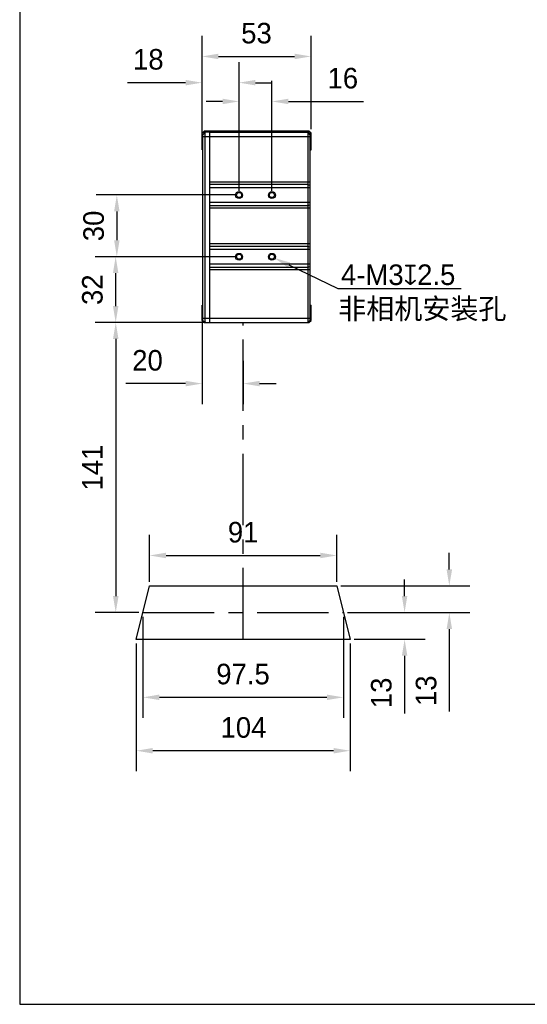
# Model space of a CAD drawing. Header units: millimetres. Extents: x -296 to -136, y 58 to 238.
# Tile 1 of 10: x -296 to -234, y 58 to 177. Entities that reach past the tile are written whole.
import ezdxf

# ---------------------------------------------------------------- set-up
doc = ezdxf.new("R2010")
doc.units = ezdxf.units.MM
doc.header["$LTSCALE"] = 46.255
doc.header["$PDMODE"] = 3
doc.header["$PDSIZE"] = 8
doc.linetypes.add('CENTER', pattern=[0.6, 0.375, -0.075, 0.075, -0.075])
doc.layers.get('0').update_dxf_attribs({"linetype": 'CONTINUOUS'})
doc.layers.get('Defpoints').update_dxf_attribs({"linetype": 'CONTINUOUS'})
for name, color, linetype in [('00_COMPONENTS', 7, 'CONTINUOUS'), ('50_ALL_DETAILS', 7, 'CONTINUOUS'), ('51__DRAFT_DIMS', 7, 'CONTINUOUS')]:
    doc.layers.add(name, color=color, linetype=linetype)
doc.styles.get("Standard").update_dxf_attribs({"font": '兰亭黑 GBK.TTF', "height": 2.5})
doc.dimstyles.new('DIMSTYLE_2', dxfattribs={"dimtxt": 3, "dimasz": 2, "dimexe": 2.5, "dimexo": 0.5, "dimgap": 0.75, "dimtad": 1, "dimlfac": 4, "dimdsep": 46, "dimtxsty": 'STANDARD', "dimblk": '_FILLED', "dimblk1": '_FILLED', "dimblk2": '_FILLED', "dimcen": 0.09, "dimclrd": 8, "dimclre": 8, "dimclrt": 256, "dimazin": 2, "dimtp": 0.2, "dimtm": 0.2, "dimtfac": 1, "dimtofl": 0, "dimtmove": 0, "dimatfit": 3, "dimldrblk": '_FILLED', "dimfxl": 1, "dimtolj": 1, "dimarcsym": 0})

# ---------------------------------------------------------------- blocks, each defined once
blk = doc.blocks.new('_FILLED')
at = {"color": 0, "linetype": 'ByBlock'}
blk.add_solid([(0, 0), (-1, 0.167), (-1, -0.167)], dxfattribs=at)
blk = doc.blocks.new('*D1')
at = {"layer": '51__DRAFT_DIMS', "color": 8, "lineweight": -2}
for p, q in [((-273.44, 163.95), (-273.44, 175.29)), ((-260.19, 163.95), (-260.19, 175.29)), ((-271.44, 172.79), (-262.19, 172.79))]:
    blk.add_line(p, q, dxfattribs=at)
at = {"layer": 'Defpoints', "color": 0}
for p in [(-260.19, 172.79), (-273.44, 163.45), (-260.19, 163.45)]:
    blk.add_point(p, dxfattribs=at)
at = {"layer": '51__DRAFT_DIMS', "color": 8, "linetype": 'ByBlock', "lineweight": -2, "xscale": 2, "yscale": 2, "zscale": 2, "rotation": 180}
blk.add_blockref('_FILLED', (-273.44, 172.79), dxfattribs=at)
at = {"layer": '51__DRAFT_DIMS', "color": 8, "linetype": 'ByBlock', "lineweight": -2, "xscale": 2, "yscale": 2, "zscale": 2}
blk.add_blockref('_FILLED', (-260.19, 172.79), dxfattribs=at)
at = {"layer": '51__DRAFT_DIMS', "insert": (-266.82, 176.87), "char_height": 2.5, "attachment_point": 2, "line_spacing_factor": 0.9}
blk.add_mtext('\\A1;53', dxfattribs=at)
blk = doc.blocks.new('*D2')
at = {"layer": '51__DRAFT_DIMS', "color": 8, "lineweight": -2}
for p, q in [((-273.44, 163.07), (-273.44, 172.1)), ((-268.94, 156.45), (-268.94, 172.1)), ((-275.44, 169.6), (-282.5, 169.6)), ((-266.94, 169.6), (-264.94, 169.6))]:
    blk.add_line(p, q, dxfattribs=at)
at = {"layer": 'Defpoints', "color": 0}
for p in [(-268.94, 169.6), (-273.44, 162.57), (-268.94, 155.95)]:
    blk.add_point(p, dxfattribs=at)
at = {"layer": '51__DRAFT_DIMS', "color": 8, "linetype": 'ByBlock', "lineweight": -2, "xscale": 2, "yscale": 2, "zscale": 2}
blk.add_blockref('_FILLED', (-273.44, 169.6), dxfattribs=at)
at = {"layer": '51__DRAFT_DIMS', "color": 8, "linetype": 'ByBlock', "lineweight": -2, "xscale": 2, "yscale": 2, "zscale": 2, "rotation": 180}
blk.add_blockref('_FILLED', (-268.94, 169.6), dxfattribs=at)
at = {"layer": '51__DRAFT_DIMS', "insert": (-279.97, 173.69), "char_height": 2.5, "attachment_point": 2, "line_spacing_factor": 0.9}
blk.add_mtext('\\A1;18', dxfattribs=at)
blk = doc.blocks.new('*D3')
at = {"layer": '51__DRAFT_DIMS', "color": 8, "lineweight": -2}
for p, q in [((-268.94, 156.45), (-268.94, 169.82)), ((-264.94, 156.45), (-264.94, 169.82)), ((-270.94, 167.32), (-272.94, 167.32)), ((-262.94, 167.32), (-253.81, 167.32))]:
    blk.add_line(p, q, dxfattribs=at)
at = {"layer": 'Defpoints', "color": 0}
for p in [(-264.94, 167.32), (-268.94, 155.95), (-264.94, 155.95)]:
    blk.add_point(p, dxfattribs=at)
at = {"layer": '51__DRAFT_DIMS', "color": 8, "linetype": 'ByBlock', "lineweight": -2, "xscale": 2, "yscale": 2, "zscale": 2}
blk.add_blockref('_FILLED', (-268.94, 167.32), dxfattribs=at)
at = {"layer": '51__DRAFT_DIMS', "color": 8, "linetype": 'ByBlock', "lineweight": -2, "xscale": 2, "yscale": 2, "zscale": 2, "rotation": 180}
blk.add_blockref('_FILLED', (-264.94, 167.32), dxfattribs=at)
at = {"layer": '51__DRAFT_DIMS', "insert": (-256.32, 171.4), "char_height": 2.5, "attachment_point": 2, "line_spacing_factor": 0.9}
blk.add_mtext('\\A1;16', dxfattribs=at)
blk = doc.blocks.new('*D4')
at = {"layer": '51__DRAFT_DIMS', "color": 8, "lineweight": -2}
for p, q in [((-269.44, 155.95), (-286.3, 155.95)), ((-283.8, 153.95), (-283.8, 150.45)), ((-269.44, 148.45), (-286.3, 148.45))]:
    blk.add_line(p, q, dxfattribs=at)
at = {"layer": 'Defpoints', "color": 0}
for p in [(-268.94, 155.95), (-283.8, 148.45), (-268.94, 148.45)]:
    blk.add_point(p, dxfattribs=at)
at = {"layer": '51__DRAFT_DIMS', "color": 8, "linetype": 'ByBlock', "lineweight": -2, "xscale": 2, "yscale": 2, "zscale": 2}
for p, rotation in [((-283.8, 155.95), 90), ((-283.8, 148.45), 270)]:
    blk.add_blockref('_FILLED', p, dxfattribs=dict(at, rotation=rotation))
at = {"layer": '51__DRAFT_DIMS', "insert": (-287.88, 152.19), "char_height": 2.5, "attachment_point": 2, "rotation": 90, "line_spacing_factor": 0.9}
blk.add_mtext('\\A1;30', dxfattribs=at)
blk = doc.blocks.new('*D5')
at = {"layer": '51__DRAFT_DIMS', "color": 8, "lineweight": -2}
for p, q in [((-269.44, 148.45), (-286.44, 148.45)), ((-283.94, 142.45), (-283.94, 146.45)), ((-272.99, 140.45), (-286.44, 140.45))]:
    blk.add_line(p, q, dxfattribs=at)
at = {"layer": 'Defpoints', "color": 0}
for p in [(-283.94, 148.45), (-268.94, 148.45), (-272.49, 140.45)]:
    blk.add_point(p, dxfattribs=at)
at = {"layer": '51__DRAFT_DIMS', "color": 8, "linetype": 'ByBlock', "lineweight": -2, "xscale": 2, "yscale": 2, "zscale": 2}
for p, rotation in [((-283.94, 148.45), 90), ((-283.94, 140.45), 270)]:
    blk.add_blockref('_FILLED', p, dxfattribs=dict(at, rotation=rotation))
at = {"layer": '51__DRAFT_DIMS', "insert": (-288.03, 144.44), "char_height": 2.5, "attachment_point": 2, "rotation": 90, "line_spacing_factor": 0.9}
blk.add_mtext('\\A1;32', dxfattribs=at)
blk = doc.blocks.new('*D24')
at = {"layer": '51__DRAFT_DIMS', "color": 8, "lineweight": -2}
for p, q in [((-280.63, 104.7), (-280.63, 92.4)), ((-256.25, 104.7), (-256.25, 92.4)), ((-278.63, 94.9), (-258.25, 94.9))]:
    blk.add_line(p, q, dxfattribs=at)
at = {"layer": 'Defpoints', "color": 0}
for p in [(-280.63, 105.2), (-256.25, 105.2), (-256.25, 94.9)]:
    blk.add_point(p, dxfattribs=at)
at = {"layer": '51__DRAFT_DIMS', "color": 8, "linetype": 'ByBlock', "lineweight": -2, "xscale": 2, "yscale": 2, "zscale": 2, "rotation": 180}
blk.add_blockref('_FILLED', (-280.63, 94.9), dxfattribs=at)
at = {"layer": '51__DRAFT_DIMS', "color": 8, "linetype": 'ByBlock', "lineweight": -2, "xscale": 2, "yscale": 2, "zscale": 2}
blk.add_blockref('_FILLED', (-256.25, 94.9), dxfattribs=at)
at = {"layer": '51__DRAFT_DIMS', "insert": (-268.46, 98.98), "char_height": 2.5, "attachment_point": 2, "line_spacing_factor": 0.9}
blk.add_mtext('\\A1;97.5', dxfattribs=at)
blk = doc.blocks.new('*D25')
at = {"layer": '51__DRAFT_DIMS', "color": 8, "lineweight": -2}
for p, q in [((-281.44, 101.45), (-281.44, 85.91)), ((-255.44, 101.45), (-255.44, 85.91)), ((-257.44, 88.41), (-279.44, 88.41))]:
    blk.add_line(p, q, dxfattribs=at)
at = {"layer": 'Defpoints', "color": 0}
for p in [(-281.44, 101.95), (-255.44, 101.95), (-281.44, 88.41)]:
    blk.add_point(p, dxfattribs=at)
at = {"layer": '51__DRAFT_DIMS', "color": 8, "linetype": 'ByBlock', "lineweight": -2, "xscale": 2, "yscale": 2, "zscale": 2, "rotation": 180}
blk.add_blockref('_FILLED', (-281.44, 88.41), dxfattribs=at)
at = {"layer": '51__DRAFT_DIMS', "color": 8, "linetype": 'ByBlock', "lineweight": -2, "xscale": 2, "yscale": 2, "zscale": 2}
blk.add_blockref('_FILLED', (-255.44, 88.41), dxfattribs=at)
at = {"layer": '51__DRAFT_DIMS', "insert": (-268.4, 92.49), "char_height": 2.5, "attachment_point": 2, "line_spacing_factor": 0.9}
blk.add_mtext('\\A1;104', dxfattribs=at)
blk = doc.blocks.new('*D26')
at = {"layer": '51__DRAFT_DIMS', "color": 8, "lineweight": -2}
for p, q in [((-279.81, 108.95), (-279.81, 114.64)), ((-257.06, 108.95), (-257.06, 114.64)), ((-277.81, 112.14), (-259.06, 112.14))]:
    blk.add_line(p, q, dxfattribs=at)
at = {"layer": 'Defpoints', "color": 0}
for p in [(-257.06, 112.14), (-279.81, 108.45), (-257.06, 108.45)]:
    blk.add_point(p, dxfattribs=at)
at = {"layer": '51__DRAFT_DIMS', "color": 8, "linetype": 'ByBlock', "lineweight": -2, "xscale": 2, "yscale": 2, "zscale": 2, "rotation": 180}
blk.add_blockref('_FILLED', (-279.81, 112.14), dxfattribs=at)
at = {"layer": '51__DRAFT_DIMS', "color": 8, "linetype": 'ByBlock', "lineweight": -2, "xscale": 2, "yscale": 2, "zscale": 2}
blk.add_blockref('_FILLED', (-257.06, 112.14), dxfattribs=at)
at = {"layer": '51__DRAFT_DIMS', "insert": (-268.44, 116.22), "char_height": 2.5, "attachment_point": 2, "line_spacing_factor": 0.9}
blk.add_mtext('\\A1;91', dxfattribs=at)
blk = doc.blocks.new('*D27')
at = {"layer": '51__DRAFT_DIMS', "color": 8, "lineweight": -2}
for p, q in [((-243.37, 110.45), (-243.37, 112.45)), ((-256.56, 108.45), (-240.87, 108.45)), ((-255.75, 105.2), (-240.87, 105.2)), ((-243.37, 103.2), (-243.37, 93.19))]:
    blk.add_line(p, q, dxfattribs=at)
at = {"layer": 'Defpoints', "color": 0}
for p in [(-257.06, 108.45), (-256.25, 105.2), (-243.37, 105.2)]:
    blk.add_point(p, dxfattribs=at)
at = {"layer": '51__DRAFT_DIMS', "color": 8, "linetype": 'ByBlock', "lineweight": -2, "xscale": 2, "yscale": 2, "zscale": 2}
for p, rotation in [((-243.37, 108.45), 270), ((-243.37, 105.2), 90)]:
    blk.add_blockref('_FILLED', p, dxfattribs=dict(at, rotation=rotation))
at = {"layer": '51__DRAFT_DIMS', "insert": (-247.45, 95.7), "char_height": 2.5, "attachment_point": 2, "rotation": 90, "line_spacing_factor": 0.9}
blk.add_mtext('\\A1;13', dxfattribs=at)
blk = doc.blocks.new('*D28')
at = {"layer": '51__DRAFT_DIMS', "color": 8, "lineweight": -2}
for p, q in [((-248.81, 107.2), (-248.81, 109.2)), ((-255.75, 105.2), (-246.31, 105.2)), ((-254.94, 101.95), (-246.31, 101.95)), ((-248.81, 99.95), (-248.81, 92.94))]:
    blk.add_line(p, q, dxfattribs=at)
at = {"layer": 'Defpoints', "color": 0}
for p in [(-256.25, 105.2), (-255.44, 101.95), (-248.81, 101.95)]:
    blk.add_point(p, dxfattribs=at)
at = {"layer": '51__DRAFT_DIMS', "color": 8, "linetype": 'ByBlock', "lineweight": -2, "xscale": 2, "yscale": 2, "zscale": 2}
for p, rotation in [((-248.81, 105.2), 270), ((-248.81, 101.95), 90)]:
    blk.add_blockref('_FILLED', p, dxfattribs=dict(at, rotation=rotation))
at = {"layer": '51__DRAFT_DIMS', "insert": (-252.9, 95.44), "char_height": 2.5, "attachment_point": 2, "rotation": 90, "line_spacing_factor": 0.9}
blk.add_mtext('\\A1;13', dxfattribs=at)
blk = doc.blocks.new('*D29')
at = {"layer": '51__DRAFT_DIMS', "color": 8, "lineweight": -2}
for p, q in [((-273.44, 140.95), (-273.44, 130.53)), ((-268.44, 135.79), (-268.44, 130.53)), ((-275.44, 133.03), (-282.69, 133.03)), ((-266.44, 133.03), (-264.44, 133.03))]:
    blk.add_line(p, q, dxfattribs=at)
at = {"layer": 'Defpoints', "color": 0}
for p in [(-273.44, 141.45), (-268.44, 136.29), (-268.44, 133.03)]:
    blk.add_point(p, dxfattribs=at)
at = {"layer": '51__DRAFT_DIMS', "color": 8, "linetype": 'ByBlock', "lineweight": -2, "xscale": 2, "yscale": 2, "zscale": 2}
blk.add_blockref('_FILLED', (-273.44, 133.03), dxfattribs=at)
at = {"layer": '51__DRAFT_DIMS', "color": 8, "linetype": 'ByBlock', "lineweight": -2, "xscale": 2, "yscale": 2, "zscale": 2, "rotation": 180}
blk.add_blockref('_FILLED', (-268.44, 133.03), dxfattribs=at)
at = {"layer": '51__DRAFT_DIMS', "insert": (-280.07, 137.11), "char_height": 2.5, "attachment_point": 2, "line_spacing_factor": 0.9}
blk.add_mtext('\\A1;20', dxfattribs=at)
blk = doc.blocks.new('*D30')
at = {"layer": '51__DRAFT_DIMS', "color": 8, "lineweight": -2}
for p, q in [((-272.99, 140.45), (-286.43, 140.45)), ((-283.93, 138.45), (-283.93, 107.2)), ((-281.13, 105.2), (-286.43, 105.2))]:
    blk.add_line(p, q, dxfattribs=at)
at = {"layer": 'Defpoints', "color": 0}
for p in [(-272.49, 140.45), (-283.93, 105.2), (-280.63, 105.2)]:
    blk.add_point(p, dxfattribs=at)
at = {"layer": '51__DRAFT_DIMS', "color": 8, "linetype": 'ByBlock', "lineweight": -2, "xscale": 2, "yscale": 2, "zscale": 2}
for p, rotation in [((-283.93, 140.45), 90), ((-283.93, 105.2), 270)]:
    blk.add_blockref('_FILLED', p, dxfattribs=dict(at, rotation=rotation))
at = {"layer": '51__DRAFT_DIMS', "insert": (-288.02, 122.82), "char_height": 2.5, "attachment_point": 2, "rotation": 90, "line_spacing_factor": 0.9}
blk.add_mtext('\\A1;141', dxfattribs=at)

msp = doc.modelspace()

# ---------------------------------------------------------------- linework, layer by layer
at = {"color": 8}
msp.add_line((-256.9039, 144.5255), (-262.8597, 147.4323), dxfattribs=at)
msp.add_lwpolyline([(-295.6129, 57.592), (-135.6129, 57.592), (-135.6129, 237.592), (-295.6129, 237.592)], close=True)
at = {"layer": '00_COMPONENTS'}
for p, q in [((-273.1879, 163.6966), (-273.4379, 163.4466)), ((-273.4379, 161.4466), (-273.4379, 163.4466)), ((-273.1129, 163.5716), (-273.3629, 163.3216)), ((-273.3629, 140.6966), (-273.3629, 163.3216)), ((-273.3629, 163.0716), (-272.5379, 163.0716)), ((-260.4379, 163.6966), (-273.1879, 163.6966)), ((-273.1129, 163.5716), (-273.1129, 140.4466)), ((-272.5379, 163.5716), (-273.1129, 163.5716)), ((-272.5379, 163.5716), (-272.5379, 140.4466)), ((-272.4879, 163.6739), (-272.4879, 163.6966)), ((-272.4879, 140.4466), (-272.4879, 163.6739)), ((-272.4879, 163.6341), (-260.4869, 163.6341)), ((-272.4879, 163.5716), (-260.5579, 163.5716)), ((-272.4879, 163.0716), (-260.3129, 163.0716)), ((-260.5629, 163.5716), (-260.5629, 140.4466)), ((-260.3129, 163.3216), (-260.5629, 163.5716)), ((-260.1879, 163.4466), (-260.4379, 163.6966)), ((-260.3129, 163.5716), (-260.3129, 140.5716)), ((-260.1879, 161.4466), (-260.1879, 163.4466)), ((-273.3629, 162.5716), (-273.4379, 162.5716)), ((-272.4879, 162.5716), (-272.5379, 162.5716)), ((-260.1879, 162.5716), (-260.3129, 162.5716)), ((-273.4379, 161.4466), (-273.3629, 161.4466)), ((-272.5379, 161.4466), (-272.4879, 161.4466)), ((-260.3129, 161.4466), (-260.1879, 161.4466)), ((-272.4879, 157.5557), (-260.3129, 157.5557)), ((-260.5629, 157.2077), (-272.4879, 157.2077)), ((-272.4879, 156.8598), (-260.3129, 156.8598)), ((-260.3129, 157.1208), (-260.5629, 157.2077)), ((-260.3129, 155.0335), (-272.4879, 155.0335)), ((-272.4879, 154.6855), (-260.5629, 154.6855)), ((-260.5629, 154.6855), (-260.3129, 154.7725)), ((-260.3129, 154.3375), (-272.4879, 154.3375)), ((-272.4879, 150.0557), (-260.3129, 150.0557)), ((-260.5629, 149.7077), (-272.4879, 149.7077)), ((-260.3129, 149.6208), (-260.5629, 149.7077)), ((-272.4879, 149.3598), (-260.3129, 149.3598)), ((-260.3129, 147.5335), (-272.4879, 147.5335)), ((-272.4879, 147.1855), (-260.5629, 147.1855)), ((-260.5629, 147.1855), (-260.3129, 147.2725)), ((-260.3129, 146.8375), (-272.4879, 146.8375)), ((-273.4379, 140.6966), (-273.4379, 142.5716)), ((-273.4379, 142.5716), (-273.3629, 142.5716)), ((-272.5379, 142.5716), (-272.4879, 142.5716)), ((-260.3129, 142.5716), (-260.1879, 142.5716)), ((-260.1879, 140.6966), (-260.1879, 142.5716)), ((-273.4379, 141.4466), (-273.3629, 141.4466)), ((-272.5379, 141.4466), (-272.4879, 141.4466)), ((-260.3129, 141.4466), (-260.1879, 141.4466)), ((-273.4379, 140.6966), (-273.1879, 140.4466)), ((-272.5379, 140.9466), (-273.3629, 140.9466)), ((-273.3629, 140.6966), (-273.1129, 140.4466)), ((-273.1879, 140.4466), (-260.4379, 140.4466)), ((-260.3129, 140.9466), (-272.4879, 140.9466)), ((-260.5629, 140.4466), (-260.3129, 140.6966)), ((-260.4379, 140.4466), (-260.1879, 140.6966)), ((-281.4379, 101.9466), (-279.8129, 108.4466)), ((-279.8129, 108.4466), (-257.0629, 108.4466)), ((-257.0629, 108.4466), (-255.4379, 101.9466)), ((-255.4379, 101.9466), (-281.4379, 101.9466))]:
    msp.add_line(p, q, dxfattribs=at)
for centre, radius in [((-268.9379, 155.9466), 0.4125), ((-268.9379, 155.9466), 0.3125), ((-264.9379, 155.9466), 0.4125), ((-264.9379, 155.9466), 0.3125), ((-268.9379, 148.4466), 0.4125), ((-268.9379, 148.4466), 0.3125), ((-264.9379, 148.4466), 0.4125), ((-264.9379, 148.4466), 0.3125)]:
    msp.add_circle(centre, radius, dxfattribs=at)
for points, knots in [([(-260.5579, 163.5716), (-260.556, 163.5716), (-260.5516, 163.5725), (-260.5449, 163.5758), (-260.5374, 163.5809), (-260.5252, 163.5911), (-260.508, 163.6089), (-260.4944, 163.625), (-260.4869, 163.6341)], [0, 0, 0, 0, 0.06089769, 0.13673068, 0.23063321, 0.34407658, 0.63157853, 1, 1, 1, 1]), ([(-260.4869, 163.6341), (-260.4789, 163.6438), (-260.4624, 163.6557), (-260.4372, 163.667), (-260.4228, 163.6717), (-260.4152, 163.6739)], [0, 0, 0, 0, 0.45182161, 0.71360497, 1, 1, 1, 1])]:
    msp.add_open_spline(points, degree=3, knots=knots, dxfattribs=at)
at = {"layer": '50_ALL_DETAILS', "linetype": 'CENTER', "ltscale": 0.5}
for p, q in [((-268.4379, 101.9466), (-268.4379, 140.4466)), ((-280.6254, 105.1966), (-256.2504, 105.1966))]:
    msp.add_line(p, q, dxfattribs=at)
at = {"layer": '51__DRAFT_DIMS', "color": 8}
msp.add_line((-241.914, 144.5255), (-256.9039, 144.5255), dxfattribs=at)

# ---------------------------------------------------------------- block references
at = {"color": 8, "xscale": 2, "yscale": 2, "zscale": 2, "rotation": 153.9847496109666}
msp.add_blockref('_FILLED', (-264.657, 148.3095), dxfattribs=at)

# ---------------------------------------------------------------- texts
at = {"layer": '51__DRAFT_DIMS', "char_height": 2.5, "attachment_point": 1, "line_spacing_factor": 0.9}
for s, insert in [('\\A1;4-M3{\\fgdt|b0|i0|c134|p2;x}2.5', (-256.5424, 147.5088)), ('\\A1;非相机安装孔', (-256.8797, 143.3826))]:
    msp.add_mtext(s, dxfattribs=dict(at, insert=insert))

# ---------------------------------------------------------------- dimensions: what is measured, and where the dimension line sits
at = {"layer": '51__DRAFT_DIMS', "color": 4}
for base, p1, p2, picture, middle in [((-260.1879, 172.7891), (-273.4379, 163.4466), (-260.1879, 163.4466), '*D1', (-266.8224, 172.7891)), ((-268.9379, 169.6045), (-273.4379, 162.5716), (-268.9379, 155.9466), '*D2', (-279.968, 169.6045)), ((-264.9379, 167.3184), (-268.9379, 155.9466), (-264.9379, 155.9466), '*D3', (-256.3223, 167.3184)), ((-268.4379, 133.0293), (-273.4379, 141.4466), (-268.4379, 136.2859), '*D29', (-280.0661, 133.0293)), ((-257.0629, 112.138), (-279.8129, 108.4466), (-257.0629, 108.4466), '*D26', (-268.4379, 112.138)), ((-256.2504, 94.8967), (-280.6254, 105.1966), (-256.2504, 105.1966), '*D24', (-268.4577, 94.8967))]:
    dim = msp.add_linear_dim(base=base, p1=p1, p2=p2, dimstyle='DIMSTYLE_2', override={"dimtxsty": 'STANDARD'}, dxfattribs=at)
    dim.commit()
    dim.dimension.update_dxf_attribs({"geometry": picture, "text_midpoint": middle, "dimtype": 160})
for base, p1, p2, angle, picture, middle in [((-283.797, 148.4466), (-268.9379, 155.9466), (-268.9379, 148.4466), 270, '*D4', (-283.797, 152.1944)), ((-283.9419, 148.4466), (-272.4879, 140.4466), (-268.9379, 148.4466), 90, '*D5', (-283.9419, 144.4371)), ((-283.933, 105.1966), (-272.4879, 140.4466), (-280.6254, 105.1966), 270, '*D30', (-283.933, 122.8201)), ((-243.3665, 105.1966), (-257.0629, 108.4466), (-256.2504, 105.1966), 270, '*D27', (-243.3665, 95.6961)), ((-248.814, 101.9466), (-256.2504, 105.1966), (-255.4379, 101.9466), 270, '*D28', (-248.814, 95.4427)), ((-281.4379, 88.4061), (-255.4379, 101.9466), (-281.4379, 101.9466), 180, '*D25', (-268.4027, 88.4061))]:
    dim = msp.add_linear_dim(base=base, p1=p1, p2=p2, angle=angle, dimstyle='DIMSTYLE_2', override={"dimtxsty": 'STANDARD'}, dxfattribs=at)
    dim.commit()
    dim.dimension.update_dxf_attribs({"geometry": picture, "text_midpoint": middle, "dimtype": 160})

doc.saveas('drawing.dxf')
